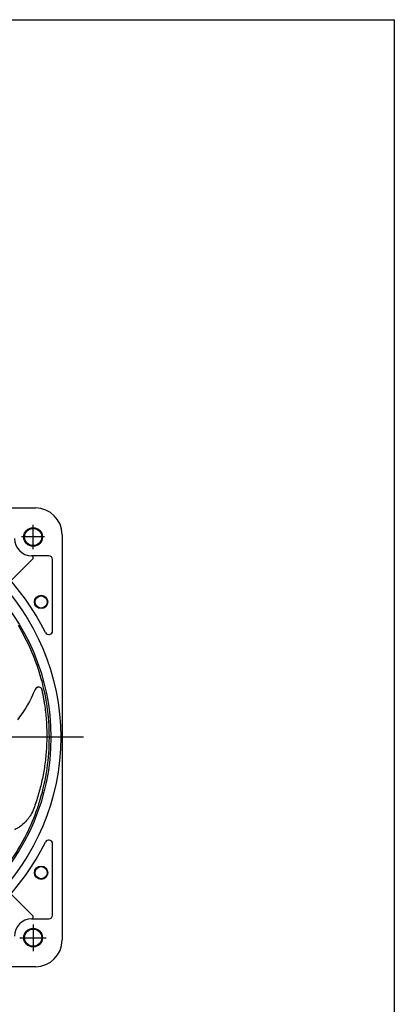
# Model space of a CAD drawing. Header units: millimetres. Extents: x 0 to 594, y 0 to 420.
# Tile 10 of 10: x 496 to 594, y 162 to 420. Entities that reach past the tile are written whole.
import ezdxf

# ---------------------------------------------------------------- set-up
doc = ezdxf.new("R2010")
doc.units = ezdxf.units.MM
doc.linetypes.add('CENTER', pattern=[27, 20, -2, 3, -2])
doc.linetypes.add('HS', pattern=[0])

msp = doc.modelspace()

# ---------------------------------------------------------------- linework, layer by layer
at = {"color": 7, "linetype": 'HS'}
for p in [(0, 420), (594, 0)]:
    msp.add_line(p, (594, 420), dxfattribs=at)
at = {"color": 7}
for p, q in [((394, 292.32), (500, 292.32)), ((507, 285.32), (507, 179.32)), ((493.72, 273.38), (499.3, 278.97)), ((503.5, 279.82), (499, 279.82)), ((499, 279.82), (499, 279.82)), ((504.5, 260.19), (504.5, 278.82)), ((501.62, 245.07), (501.55, 245.12)), ((504.5, 185.82), (504.5, 204.45)), ((493.72, 191.26), (499.3, 185.67)), ((499, 184.82), (503.5, 184.82)), ((499, 184.82), (499, 184.82)), ((500, 172.32), (394, 172.32))]:
    msp.add_line(p, q, dxfattribs=at)
at = {"color": 7, "linetype": 'Continuous'}
for p, q in [((499.4, 281.57), (499.4, 287.88)), ((502.41, 284.72), (496.39, 284.72))]:
    msp.add_line(p, q, dxfattribs=at)
at = {"color": 0, "linetype": 'CENTER'}
msp.add_line((512.62, 232.32), (381.38, 232.32), dxfattribs=at)
at = {"color": 7, "linetype": 'CENTER'}
for p, q in [((499.4, 183.4), (499.4, 176.44)), ((495.95, 179.92), (502.85, 179.92))]:
    msp.add_line(p, q, dxfattribs=at)
at = {"color": 7}
for centre, radius in [((447, 232.32), 59.64), ((447, 232.32), 57.04), ((499.4, 284.72), 2.45), ((499.4, 284.72), 2.25), ((499.4, 284.72), 2.25), ((501.5, 267.72), 1.75), ((501.5, 267.72), 1.58), ((501.5, 196.92), 1.75), ((501.5, 196.92), 1.58), ((499.4, 179.92), 2.45), ((499.4, 179.92), 2.25), ((499.4, 179.92), 2.25)]:
    msp.add_circle(centre, radius, dxfattribs=at)
for centre, radius, start, end in [((500, 285.32), 7, 0, 90), ((447, 232.32), 62, 26.2561, 63.7439), ((499, 284.32), 4.5, 180, 270), ((498.95, 279.32), 0.5, 315, 36.8341), ((503.5, 278.82), 1, 0, 90), ((447, 232.32), 56.65, 16.7101, 31.0597), ((503.5, 260.19), 1, 206.2561, 0), ((447, 232.32), 56.65, 0, 16.7101), ((500.85, 244.44), 1, 43.9498, 136.0502), ((447, 232.32), 56.65, 343.2899, 0), ((447, 232.32), 56.65, 340, 343.2899), ((447, 232.32), 56.65, 325, 340), ((447, 232.32), 62, 296.2561, 333.7439), ((503.5, 204.45), 1, 0, 153.7439), ((498.95, 185.32), 0.5, 323.1659, 45), ((503.5, 185.82), 1, 270, 0), ((499, 180.32), 4.5, 90, 180), ((500, 179.32), 7, 270, 0)]:
    msp.add_arc(centre, radius, start, end, dxfattribs=at)
for points, knots in [([(499.35, 279.62), (499.33, 279.65), (499.27, 279.71), (499.16, 279.78), (499.06, 279.81), (499, 279.82), (499, 279.82)], [0, 0, 0, 0, 0.2249724, 0.5444939, 0.9958206, 1, 1, 1, 1]), ([(501.57, 245.14), (501.4, 245.31), (500.77, 245.62), (500.09, 245.23), (499.72, 244.35), (499.5, 243.86), (498.18, 241.08), (496.85, 238.93), (495.28, 236.91)], [0.0459088, 0.0459088, 0.0459088, 0.0459088, 0.1079248, 0.2158497, 0.2158497, 0.3514475, 0.3514475, 1, 1, 1, 1]), ([(501.57, 245.14), (501.57, 245.13), (501.57, 245.12), (501.58, 245.09), (501.58, 245.08), (501.6, 245.02), (501.61, 244.98), (501.64, 244.85), (501.66, 244.76), (501.72, 244.5), (501.76, 244.33), (501.87, 243.8), (501.94, 243.44), (502.08, 242.74), (502.14, 242.4), (502.26, 241.7), (502.32, 241.35), (502.47, 240.31), (502.57, 239.62), (502.72, 238.24), (502.78, 237.56), (502.93, 235.51), (502.98, 234.16), (502.98, 231.46), (502.93, 230.13), (502.74, 227.49), (502.6, 226.18), (502.22, 223.59), (501.99, 222.31), (501.44, 219.79), (501.12, 218.54), (500.4, 216.09), (500, 214.88), (499.56, 213.68)], [0, 0, 0, 0, 0.001953, 0.001953, 0.003906, 0.003906, 0.007812, 0.007812, 0.015625, 0.015625, 0.03125, 0.03125, 0.0625, 0.0625, 0.09375, 0.09375, 0.125, 0.125, 0.1875, 0.1875, 0.25, 0.25, 0.375, 0.375, 0.5, 0.5, 0.625, 0.625, 0.75, 0.75, 0.875, 0.875, 1, 1, 1, 1]), ([(500.63, 245.41), (500.58, 245.4), (500.45, 245.37), (500.31, 245.3), (500.23, 245.22), (500.22, 245.21)], [0, 0, 0, 0, 0.304411, 0.895725, 1, 1, 1, 1]), ([(501.57, 245.14), (501.56, 245.14), (501.56, 245.15), (501.56, 245.14), (501.56, 245.14)], [0, 0, 0, 0, 0.844448, 1, 1, 1, 1]), ([(496.99, 239.3), (496.79, 239), (496.26, 238.18), (495.66, 237.4), (495.28, 236.91)], [0, 0, 0, 0, 0.3652098, 1, 1, 1, 1]), ([(499.56, 213.68), (499.34, 213.1), (499.08, 212.54), (498.61, 211.76), (498.44, 211.5), (498.08, 211.01), (497.88, 210.77), (497.27, 210.07), (496.8, 209.62), (495.99, 209), (495.71, 208.81), (495.12, 208.45), (494.82, 208.28), (494.5, 208.13)], [0, 0, 0, 0, 0.25, 0.25, 0.375, 0.375, 0.5, 0.5, 0.75, 0.75, 0.875, 0.875, 1, 1, 1, 1]), ([(499.27, 212.97), (499.26, 212.97), (499.26, 212.97), (499.26, 212.97), (499.26, 212.97)], [0, 0, 0, 0, 0.542849, 1, 1, 1, 1]), ([(498.95, 184.82), (498.96, 184.82), (498.97, 184.82), (498.99, 184.82), (499, 184.82)], [0, 0, 0, 0, 0.078391, 1, 1, 1, 1]), ([(499, 184.82), (499, 184.82), (499.06, 184.83), (499.16, 184.86), (499.27, 184.93), (499.33, 184.99), (499.35, 185.02)], [0, 0, 0, 0, 0.004179, 0.455506, 0.775028, 1, 1, 1, 1])]:
    msp.add_open_spline(points, degree=3, knots=knots, dxfattribs=at)
at = {"color": 7, "linetype": 'Continuous', "lineweight": 0}
msp.add_point((499.4, 179.92), dxfattribs=at)

doc.saveas('drawing.dxf')
